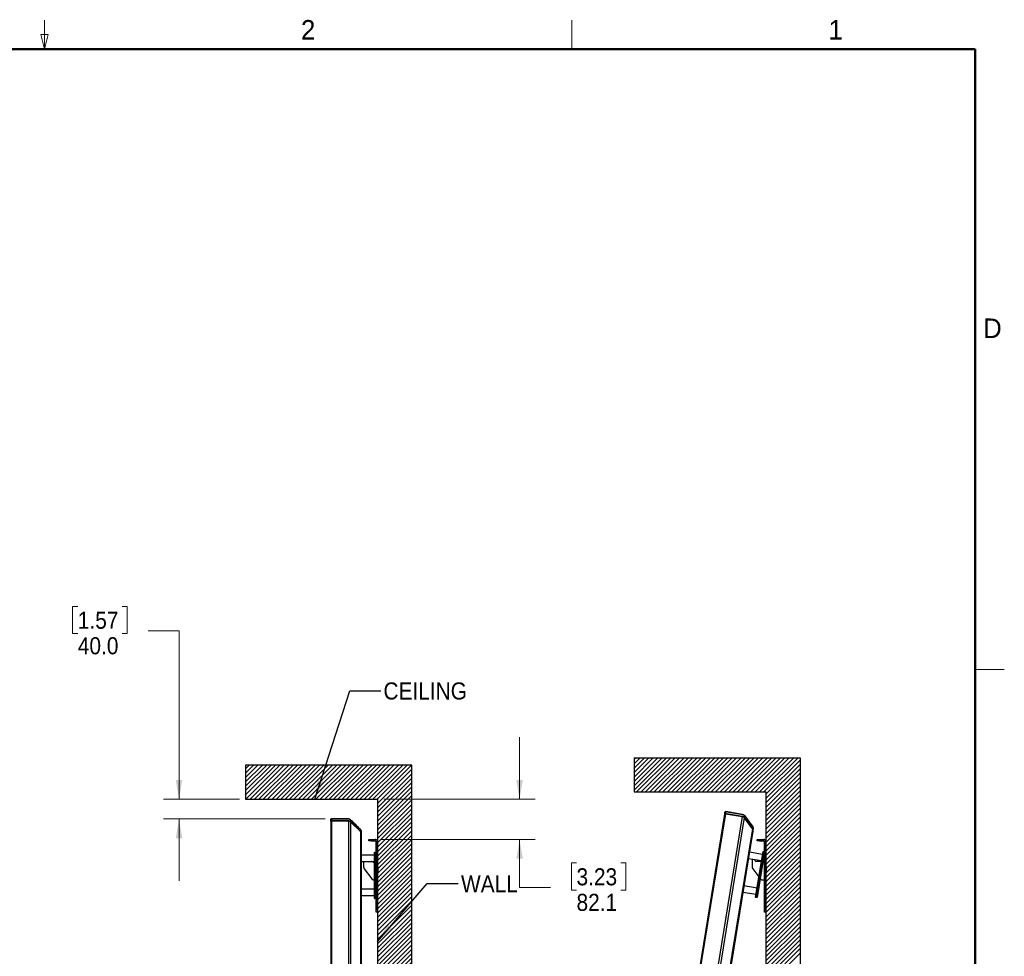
# Paper-space layout 'Sheet2' of a CAD drawing. Header units: millimetres. Extents: x 0 to 844, y -2 to 552.
# Tile 27 of 27: x 643 to 844, y 360 to 552. Entities that reach past the tile are written whole.
import ezdxf

# ---------------------------------------------------------------- set-up
doc = ezdxf.new("R2010")
doc.units = ezdxf.units.MM
doc.styles.add('SLDTEXTSTYLE0', font='GOTHIC.TTF', dxfattribs={"width": 0.913})
doc.styles.add('SLDTEXTSTYLE2', font='ARIAL.TTF', dxfattribs={"width": 0.948})
doc.styles.get("Standard").update_dxf_attribs({"font": 'GOTHIC.TTF'})
doc.dimstyles.new('SLDDIMSTYLE10', dxfattribs={"dimtxt": 3.5, "dimasz": 3.9624, "dimexe": 0, "dimexo": 0.0625, "dimgap": 0.875, "dimtad": 0, "dimtih": 1, "dimtoh": 1, "dimdec": 1, "dimlfac": 10, "dimrnd": 1e-09, "dimzin": 4, "dimdsep": 46, "dimtxsty": 'SLDTEXTSTYLE0', "dimsah": 1, "dimcen": 0.09, "dimadec": 0, "dimazin": 1, "dimtfac": 1, "dimtdec": 1, "dimtmove": 0, "dimatfit": 0, "dimfxl": 1, "dimfrac": 2, "dimtolj": 1, "dimtzin": 12, "dimarcsym": 0})
doc.dimstyles.new('SLDDIMSTYLE4', dxfattribs={"dimtxt": 3.5, "dimasz": 3.9624, "dimexe": 0, "dimexo": 0.0625, "dimgap": 0.875, "dimtad": 0, "dimtih": 1, "dimtoh": 1, "dimdec": 1, "dimlfac": 10, "dimrnd": 1e-09, "dimzin": 12, "dimdsep": 46, "dimtxsty": 'SLDTEXTSTYLE0', "dimsah": 1, "dimcen": 0.09, "dimadec": 0, "dimazin": 3, "dimtfac": 1, "dimtdec": 1, "dimtmove": 0, "dimatfit": 0, "dimfxl": 1, "dimfrac": 2, "dimtolj": 1, "dimtzin": 12, "dimarcsym": 0})
doc.dimstyles.new('SLDDIMSTYLE6', dxfattribs={"dimtxt": 0.18, "dimasz": 3.9624, "dimexe": 0, "dimexo": 0.0625, "dimgap": 0, "dimtad": 0, "dimtih": 1, "dimtoh": 1, "dimdec": 0, "dimrnd": 1e-09, "dimzin": 0, "dimdsep": 46, "dimtxsty": 'STANDARD', "dimsah": 1, "dimcen": 0.09, "dimadec": 0, "dimazin": 0, "dimtfac": 3.9624, "dimtdec": 0, "dimtofl": 0, "dimtmove": 0, "dimatfit": 3, "dimfxl": 1, "dimfrac": 2, "dimtolj": 1, "dimtzin": 0, "dimarcsym": 0})
doc.dimstyles.new('SLDDIMSTYLE8', dxfattribs={"dimtxt": 3.5, "dimasz": 3.9624, "dimexe": 0, "dimexo": 0.0625, "dimgap": 0.875, "dimtad": 0, "dimtih": 1, "dimtoh": 1, "dimdec": 4, "dimlfac": 10, "dimzin": 12, "dimdsep": 46, "dimtxsty": 'SLDTEXTSTYLE0', "dimsah": 1, "dimcen": 0.09, "dimadec": 0, "dimazin": 3, "dimtfac": 1, "dimtdec": 0, "dimtofl": 0, "dimtmove": 0, "dimatfit": 3, "dimfxl": 1, "dimfrac": 2, "dimtolj": 1, "dimtzin": 12, "dimarcsym": 0})

# ---------------------------------------------------------------- blocks, each defined once
blk = doc.blocks.new('_D_42')
at = {"color": 7, "linetype": 'Continuous', "lineweight": 0}
for p, q in [((654.5, 432.04), (653.44, 432.04)), ((653.44, 432.04), (653.44, 426.48)), ((663.55, 432.04), (664.62, 432.04)), ((664.62, 432.04), (664.62, 426.48)), ((653.44, 426.48), (654.5, 426.48)), ((664.62, 426.48), (663.55, 426.48)), ((668.87, 427), (675.22, 427)), ((675.22, 427), (675.22, 392.53)), ((687.59, 392.53), (672.04, 392.53)), ((705.15, 388.53), (672.04, 388.53)), ((675.22, 388.53), (675.22, 375.83))]:
    blk.add_line(p, q, dxfattribs=at)
at = {"color": 7, "linetype": 'Continuous', "lineweight": 18}
for points in [[(675.22, 392.53), (675.88, 396.49), (674.56, 396.49)], [(675.22, 388.53), (674.56, 384.57), (675.88, 384.57)]]:
    blk.add_solid(points, dxfattribs=at)
at = {"color": 7, "linetype": 'Continuous', "lineweight": 18, "char_height": 3.5, "attachment_point": 1, "style": 'SLDTEXTSTYLE0'}
for s, insert in [('1.57', (654.5, 430.95)), ('40.0', (654.5, 425.72))]:
    blk.add_mtext(s, dxfattribs=dict(at, insert=insert))
blk = doc.blocks.new('_D_43')
at = {"color": 7, "linetype": 'Continuous', "lineweight": 0}
for p, q in [((744.95, 392.53), (744.95, 405.23)), ((717.13, 392.53), (748.12, 392.53)), ((716.68, 384.32), (748.12, 384.32)), ((744.95, 374.46), (744.95, 384.32)), ((756.61, 379.5), (755.55, 379.5)), ((755.55, 379.5), (755.55, 373.94)), ((765.67, 379.5), (766.73, 379.5)), ((766.73, 379.5), (766.73, 373.94)), ((751.3, 374.46), (744.95, 374.46)), ((755.55, 373.94), (756.61, 373.94)), ((766.73, 373.94), (765.67, 373.94))]:
    blk.add_line(p, q, dxfattribs=at)
at = {"color": 7, "linetype": 'Continuous', "lineweight": 18}
for points in [[(744.95, 392.53), (745.61, 396.49), (744.29, 396.49)], [(744.95, 384.32), (744.29, 380.36), (745.61, 380.36)]]:
    blk.add_solid(points, dxfattribs=at)
at = {"color": 7, "linetype": 'Continuous', "lineweight": 18, "char_height": 3.5, "attachment_point": 1, "style": 'SLDTEXTSTYLE0'}
for s, insert in [('3.23', (756.61, 378.41)), ('82.1', (756.61, 373.18))]:
    blk.add_mtext(s, dxfattribs=dict(at, insert=insert))
blk = doc.blocks.new('SW_HATCH_0')
at = {"color": 0, "linetype": 'Continuous', "lineweight": 25}
for p, q in [((0, 0), (-0.34, -0.34)), ((0.9, 0), (-0.34, -1.24)), ((1.8, 0), (-0.34, -2.14)), ((2.69, 0), (-0.34, -3.04)), ((3.59, 0), (-0.34, -3.94)), ((4.49, 0), (-0.34, -4.83)), ((5.39, 0), (-0.34, -5.73)), ((6.29, 0), (-0.34, -6.63)), ((7.18, 0), (0.18, -7)), ((8.08, 0), (1.08, -7)), ((8.98, 0), (1.98, -7)), ((9.88, 0), (2.88, -7)), ((10.78, 0), (3.78, -7)), ((11.67, 0), (4.67, -7)), ((12.57, 0), (5.57, -7)), ((13.47, 0), (6.47, -7)), ((14.37, 0), (7.37, -7)), ((15.27, 0), (8.27, -7)), ((16.16, 0), (9.16, -7)), ((17.06, 0), (10.06, -7)), ((17.96, 0), (10.96, -7)), ((18.86, 0), (11.86, -7)), ((19.76, 0), (12.76, -7)), ((20.65, 0), (13.65, -7)), ((21.55, 0), (14.55, -7)), ((22.45, 0), (15.45, -7)), ((23.35, 0), (16.35, -7)), ((24.25, 0), (17.25, -7)), ((25.14, 0), (18.14, -7)), ((26.04, 0), (19.04, -7)), ((26.94, 0), (19.94, -7)), ((27.84, 0), (20.84, -7)), ((28.74, 0), (21.74, -7)), ((29.63, 0), (22.63, -7)), ((30.53, 0), (23.53, -7)), ((31.43, 0), (24.43, -7)), ((32.33, 0), (25.33, -7)), ((33.23, 0), (26.23, -7)), ((33.66, -0.47), (26.66, -7.47)), ((33.66, -1.37), (26.66, -8.37)), ((33.66, -2.26), (26.66, -9.26)), ((33.66, -3.16), (26.66, -10.16)), ((33.66, -4.06), (26.66, -11.06)), ((33.66, -4.96), (26.66, -11.96)), ((33.66, -5.86), (26.66, -12.86)), ((33.66, -6.75), (26.66, -13.75)), ((33.66, -7.65), (26.66, -14.65)), ((33.66, -8.55), (26.66, -15.55)), ((33.66, -9.45), (26.66, -16.45)), ((33.66, -10.35), (26.66, -17.35)), ((33.66, -11.24), (26.66, -18.24)), ((33.66, -12.14), (26.66, -19.14)), ((33.66, -13.04), (26.66, -20.04)), ((33.66, -13.94), (26.66, -20.94)), ((33.66, -14.84), (26.66, -21.84)), ((33.66, -15.73), (26.66, -22.73)), ((33.66, -16.63), (26.66, -23.63)), ((33.66, -17.53), (26.66, -24.53)), ((33.66, -18.43), (26.66, -25.43)), ((33.66, -19.33), (26.66, -26.33)), ((33.66, -20.22), (26.66, -27.22)), ((33.66, -21.12), (26.66, -28.12)), ((33.66, -22.02), (26.66, -29.02)), ((33.66, -22.92), (26.66, -29.92)), ((33.66, -23.82), (26.66, -30.82)), ((33.66, -24.71), (26.66, -31.71)), ((33.66, -25.61), (26.66, -32.61)), ((33.66, -26.51), (26.66, -33.51)), ((33.66, -27.41), (26.66, -34.41)), ((33.66, -28.31), (26.66, -35.31)), ((33.66, -29.21), (26.66, -36.21)), ((33.66, -30.1), (26.66, -37.1)), ((33.66, -31), (26.66, -38)), ((33.66, -31.9), (26.66, -38.9)), ((33.66, -32.8), (26.66, -39.8)), ((33.66, -33.7), (26.66, -40.7)), ((33.66, -34.59), (26.66, -41.59)), ((33.66, -35.49), (26.66, -42.49)), ((33.66, -36.39), (26.66, -43.39)), ((33.66, -37.29), (26.66, -44.29)), ((33.66, -38.19), (26.66, -45.19)), ((33.66, -39.08), (26.66, -46.08)), ((33.66, -39.98), (26.66, -46.98))]:
    blk.add_line(p, q, dxfattribs=at)
blk = doc.blocks.new('_D_46')
at = {"color": 7, "linetype": 'Continuous', "lineweight": 0}
for p, q in [((750.6, 166.19), (743.37, 121.8)), ((795.4, 144.76), (795.4, 117.59))]:
    blk.add_line(p, q, dxfattribs=at)
at = {"color": 7, "linetype": 'Continuous', "lineweight": 18}
for start, end in [(260.755, 264.9034), (265.7017, 270)]:
    blk.add_arc((795.4, 441.44), 320.68, start, end, dxfattribs=at)
for points in [[(743.88, 124.93), (747.69, 123.66), (747.9, 124.97)], [(795.4, 120.76), (791.44, 121.45), (791.43, 120.13)]]:
    blk.add_solid(points, dxfattribs=at)
at = {"color": 7, "linetype": 'Continuous', "lineweight": 18, "insert": (766.91, 123.53), "char_height": 3.5, "attachment_point": 1, "style": 'SLDTEXTSTYLE0'}
blk.add_mtext('9°', dxfattribs=at)

psp = doc.layouts.new('Sheet2')

# ---------------------------------------------------------------- hatches: boundary and pattern name
at = {"linetype": 'Continuous'}
h = psp.add_hatch(dxfattribs=at)
h.set_pattern_fill('ANSI31', scale=0.2, style=0)
h.paths.add_polyline_path([(722.862618, 144.531757), (722.862618, 399.531757), (688.862618, 399.531757), (688.862618, 392.531757), (715.862618, 392.531757), (715.862618, 144.531757)], flags=0)

# ---------------------------------------------------------------- linework, layer by layer
at = {"color": 7, "linetype": 'Continuous', "lineweight": 18}
for p, q in [((647.7, 546.1), (647.7, 552.1)), ((755.65, 546.1), (755.65, 552.1)), ((647.7, 546.1), (646.95, 549.1)), ((646.95, 549.1), (648.45, 549.1)), ((647.7, 546.1), (648.45, 549.1)), ((838.2, 419.1), (844.2, 419.1))]:
    psp.add_line(p, q, dxfattribs=at)
at = {"color": 7, "linetype": 'Continuous', "lineweight": 50}
for p, q in [((25.4, 546.1), (838.2, 546.1)), ((838.2, 546.1), (838.2, 12.7))]:
    psp.add_line(p, q, dxfattribs=at)
at = {"color": 7, "linetype": 'Continuous', "lineweight": 25}
for p, q in [((688.862618, 399.531757), (688.862618, 392.531757)), ((722.862618, 399.531757), (688.862618, 399.531757)), ((722.862618, 144.531757), (722.862618, 399.531757)), ((768.401024, 401.031974), (802.401024, 401.031974)), ((768.401024, 401.031974), (768.401024, 394.031974)), ((802.401024, 401.031974), (802.401024, 146.031974)), ((768.401024, 394.031974), (795.401024, 394.031974)), ((795.401024, 394.031974), (795.401024, 146.031974)), ((688.862618, 392.531757), (715.862618, 392.531757)), ((715.862618, 392.531757), (715.862618, 144.531757)), ((786.940464, 389.46298), (750.80217, 167.44341)), ((787.112614, 389.586933), (750.926123, 167.27126)), ((786.952454, 389.519042), (786.94811, 389.495952)), ((787.007872, 389.863109), (786.991018, 389.773562)), ((787.012202, 389.886112), (787.007872, 389.863109)), ((787.112614, 389.586933), (790.534554, 389.029941)), ((787.124347, 389.637673), (787.133024, 389.636249)), ((787.133024, 389.636249), (787.124954, 389.586671)), ((787.124954, 389.586671), (787.133614, 389.636153)), ((787.124954, 389.586671), (790.534831, 389.031643)), ((787.133024, 389.636249), (787.133614, 389.636153)), ((790.601912, 389.443759), (787.179972, 390.000751)), ((787.183964, 390.003934), (787.193232, 390.002427)), ((791.015212, 389.188051), (792.681163, 386.874325)), ((706.273418, 388.364471), (706.27117, 388.27338)), ((706.27117, 387.95871), (706.27117, 163.017238)), ((706.273996, 388.387871), (706.273418, 388.364471)), ((706.273996, 388.01597), (706.273418, 387.992482)), ((709.888144, 388.527974), (706.42117, 388.527974)), ((706.42117, 388.10871), (706.42117, 162.867238)), ((706.42117, 388.10871), (709.888144, 388.10871)), ((706.424598, 388.160676), (706.433392, 388.160664)), ((706.424599, 388.531757), (706.433989, 388.531759)), ((706.433392, 388.160664), (706.433989, 388.160665)), ((706.433392, 388.110434), (706.433989, 388.160665)), ((706.433392, 388.160664), (706.433392, 388.110434)), ((706.433392, 388.110434), (709.888144, 388.110434)), ((709.886944, 388.1609), (709.888144, 388.110434)), ((709.888144, 388.10871), (709.888144, 162.867238)), ((710.337157, 388.341987), (712.353182, 386.325961)), ((710.337157, 387.922723), (710.337157, 163.053225)), ((712.353182, 385.906697), (710.337157, 387.922723)), ((790.534554, 389.029941), (754.348063, 166.714268)), ((790.947854, 388.774233), (754.821123, 166.825702)), ((790.541754, 389.081647), (790.534831, 389.031643)), ((792.613805, 386.460507), (790.947854, 388.774233)), ((712.353182, 385.906697), (712.353182, 165.069251)), ((712.53917, 385.500029), (712.53917, 385.876948)), ((712.53917, 385.48282), (712.53917, 385.49789)), ((712.53917, 385.457684), (712.53917, 385.48282)), ((712.53917, 385.457684), (712.53917, 165.518263)), ((792.613805, 386.460507), (757.134849, 168.491653)), ((792.72524, 385.987447), (757.390557, 168.904953)), ((792.72524, 385.987447), (792.729278, 386.012256)), ((792.729278, 386.012256), (792.731699, 386.027131)), ((792.732043, 386.029242), (792.792597, 386.401265)), ((714.062618, 384.02019), (714.062618, 384.323974)), ((714.062618, 384.323974), (714.562618, 384.323974)), ((714.562618, 384.02019), (714.062618, 384.02019)), ((714.562618, 384.323974), (714.562618, 384.02019)), ((714.562618, 384.323974), (715.406434, 384.323974)), ((714.562618, 384.02019), (715.406434, 384.02019)), ((715.406434, 384.02019), (715.406434, 384.323974)), ((715.558834, 383.86779), (715.862618, 383.86779)), ((715.558834, 369.91519), (715.558834, 383.86779)), ((715.862618, 369.91519), (715.862618, 383.86779)), ((793.601024, 384.02019), (793.601024, 384.323974)), ((793.601024, 384.323974), (794.101024, 384.323974)), ((794.101024, 384.02019), (793.601024, 384.02019)), ((794.101024, 384.323974), (794.101024, 384.02019)), ((794.101024, 384.323974), (794.94484, 384.323974)), ((794.101024, 384.02019), (794.94484, 384.02019)), ((794.94484, 384.02019), (794.94484, 384.323974)), ((795.09724, 383.86779), (795.401024, 383.86779)), ((795.09724, 369.91519), (795.09724, 383.86779)), ((795.401024, 369.91519), (795.401024, 383.86779)), ((715.25505, 381.085474), (712.53917, 381.085474)), ((715.25505, 381.670474), (715.30505, 381.720474)), ((715.25505, 380.450474), (715.25505, 381.670474)), ((715.30505, 381.720474), (715.30505, 380.450474)), ((715.30505, 381.720474), (715.508834, 381.720474)), ((715.508834, 380.450474), (715.508834, 381.720474)), ((715.508834, 381.720474), (715.558834, 381.670474)), ((794.703418, 381.235706), (792.022816, 381.67203)), ((794.601401, 380.608955), (794.797402, 381.813107)), ((794.854785, 381.854425), (794.650751, 380.600922)), ((794.797402, 381.813107), (794.854785, 381.854425)), ((794.851888, 380.568183), (795.055922, 381.821686)), ((794.854785, 381.854425), (795.055922, 381.821686)), ((795.09724, 381.764302), (794.901239, 380.56015)), ((795.055922, 381.821686), (795.09724, 381.764302)), ((712.53917, 379.815474), (715.25505, 379.815474)), ((713.018834, 379.815474), (713.018834, 378.709777)), ((715.204496, 379.519242), (714.728246, 379.794205)), ((715.25505, 380.450474), (715.30505, 380.450474)), ((715.25505, 373.465474), (715.25505, 380.450474)), ((715.30505, 380.450474), (715.30505, 373.465474)), ((715.508834, 380.450474), (715.30505, 380.450474)), ((715.508834, 380.450474), (715.558834, 380.450474)), ((715.508834, 373.465474), (715.508834, 380.450474)), ((791.818782, 380.418527), (794.499384, 379.982203)), ((792.55724, 380.298327), (792.55724, 378.709777)), ((793.175123, 379.954877), (793.144693, 380.202707)), ((794.187277, 379.815474), (793.33269, 379.815474)), ((793.479216, 373.714687), (794.601401, 380.608955)), ((794.650751, 380.600922), (793.528566, 373.706654)), ((793.729703, 373.673915), (794.851888, 380.568183)), ((794.901239, 380.56015), (793.779054, 373.665882)), ((794.45142, 379.687529), (794.266652, 379.794205)), ((794.601401, 380.608955), (794.650751, 380.600922)), ((794.851888, 380.568183), (794.650751, 380.600922)), ((794.742902, 379.519242), (794.732762, 379.525096)), ((795.09724, 379.497974), (794.822277, 379.497974)), ((794.851888, 380.568183), (794.901239, 380.56015)), ((713.149563, 378.323855), (714.733213, 376.254552)), ((715.922618, 378.792974), (715.862618, 378.792974)), ((715.862618, 377.662974), (715.922618, 377.662974)), ((715.922618, 378.792974), (715.922618, 377.662974)), ((792.687969, 378.323855), (793.9591, 376.66291)), ((795.461024, 378.792974), (795.401024, 378.792974)), ((795.401024, 377.662974), (795.461024, 377.662974)), ((795.461024, 378.792974), (795.461024, 377.662974)), ((715.237484, 376.005474), (715.25505, 376.005474)), ((794.212902, 376.331275), (794.271619, 376.254552)), ((794.77589, 376.005474), (795.09724, 376.005474)), ((715.25505, 374.100474), (712.53917, 374.100474)), ((715.25505, 372.245474), (715.25505, 373.465474)), ((715.25505, 373.465474), (715.30505, 373.465474)), ((715.30505, 373.465474), (715.30505, 372.195474)), ((715.30505, 373.465474), (715.508834, 373.465474)), ((715.508834, 373.465474), (715.558834, 373.465474)), ((715.508834, 372.195474), (715.508834, 373.465474)), ((790.696597, 373.524259), (793.377199, 373.087935)), ((793.581232, 374.341439), (790.900631, 374.777762)), ((793.283215, 372.510534), (793.479216, 373.714687)), ((793.528566, 373.706654), (793.324532, 372.453151)), ((793.479216, 373.714687), (793.528566, 373.706654)), ((793.525669, 372.420412), (793.729703, 373.673915)), ((793.528566, 373.706654), (793.729703, 373.673915)), ((793.779054, 373.665882), (793.583053, 372.46173)), ((793.729703, 373.673915), (793.779054, 373.665882)), ((712.53917, 372.830474), (715.25505, 372.830474)), ((715.25505, 372.245474), (715.30505, 372.195474)), ((715.508834, 372.195474), (715.30505, 372.195474)), ((715.508834, 372.195474), (715.558834, 372.245474)), ((793.283215, 372.510534), (793.324532, 372.453151)), ((793.525669, 372.420412), (793.324532, 372.453151)), ((793.525669, 372.420412), (793.583053, 372.46173)), ((715.558834, 369.91519), (715.862618, 369.91519)), ((715.558834, 369.41519), (715.558834, 369.91519)), ((715.862618, 369.41519), (715.558834, 369.41519)), ((715.862618, 369.91519), (715.862618, 369.41519)), ((795.09724, 369.91519), (795.401024, 369.91519)), ((795.09724, 369.41519), (795.09724, 369.91519)), ((795.401024, 369.41519), (795.09724, 369.41519)), ((795.401024, 369.91519), (795.401024, 369.41519)), ((788.680023, 360.872842), (788.681196, 360.873426)), ((788.638716, 360.612442), (788.637789, 360.613368)), ((788.65328, 360.708542), (788.668954, 360.704271)), ((788.680751, 360.776748), (788.664532, 360.777668))]:
    psp.add_line(p, q, dxfattribs=at)
at = {"color": 8, "linetype": 'Continuous', "lineweight": 25}
for p, q in [((786.94811, 389.495952), (786.949675, 389.495654)), ((787.124954, 389.586671), (787.124677, 389.584969)), ((790.60137, 389.447903), (790.600828, 389.443935)), ((791.034526, 389.166237), (791.031558, 389.165349)), ((706.273418, 387.992482), (706.275011, 387.992439)), ((706.433392, 388.110434), (706.433392, 388.10871)), ((709.886944, 388.531977), (709.887047, 388.527974)), ((709.888144, 388.110434), (709.888144, 388.10871)), ((710.359725, 387.951705), (710.326346, 387.933279)), ((710.359725, 388.323559), (710.356938, 388.322206)), ((790.534831, 389.031643), (790.534554, 389.029941)), ((790.974785, 388.799213), (790.93888, 388.786389))]:
    psp.add_line(p, q, dxfattribs=at)
at = {"color": 7, "linetype": 'Continuous', "lineweight": 25, "flags": 128}
for points in [[(787.133614, 389.636153), (787.721824, 389.540423), (788.940349, 389.342155), (789.751873, 389.210135), (790.541754, 389.081647)], [(787.193232, 390.002427), (787.781441, 389.90669), (788.99996, 389.708383), (789.811478, 389.576325), (790.601355, 389.447793)], [(787.193233, 390.002427), (787.781443, 389.906696), (788.999967, 389.708422), (789.81149, 389.576397), (790.60137, 389.447903)], [(706.433989, 388.531759), (707.029938, 388.531771), (708.264488, 388.531837), (709.08668, 388.531903), (709.886944, 388.531977)], [(706.433989, 388.531759), (707.029938, 388.531765), (708.264488, 388.531797), (709.08668, 388.53183), (709.886947, 388.531866)], [(706.433989, 388.160665), (707.029938, 388.160678), (708.264488, 388.160749), (709.08668, 388.16082), (709.886944, 388.1609)]]:
    psp.add_lwpolyline(points, dxfattribs=at)
at = {"color": 7, "linetype": 'Continuous', "lineweight": 25}
for centre, radius, start, end in [((787.088516, 389.438881), 0.15, 80.755, 170.755), ((787.155873, 389.852699), 0.15, 80.755, 170.755), ((790.499895, 388.817007), 0.635, 35.755, 80.755), ((706.42117, 388.377974), 0.15, 90, 180), ((706.42117, 387.95871), 0.15, 90, 180), ((709.888144, 387.892974), 0.635, 45, 90), ((709.888144, 387.47371), 0.635, 45, 90), ((790.432537, 388.403189), 0.635, 35.755, 80.755), ((711.90417, 385.457684), 0.635, 360, 45), ((792.098488, 386.089464), 0.635, 350.755, 35.755), ((715.406434, 383.86779), 0.456184, 0, 90), ((715.406434, 383.86779), 0.1524, 0, 90), ((794.94484, 383.86779), 0.456184, 0, 90), ((794.94484, 383.86779), 0.1524, 0, 90), ((714.648871, 379.656724), 0.15875, 60, 90), ((715.283871, 379.656724), 0.15875, 240, 259.5399911), ((793.33269, 379.974224), 0.15875, 187, 270), ((794.187277, 379.656724), 0.15875, 60, 90), ((794.822277, 379.656724), 0.15875, 240, 270), ((713.653834, 378.709777), 0.635, 180, 217.42705136), ((793.19224, 378.709777), 0.635, 180, 217.42705136), ((715.237484, 376.640474), 0.635, 217.42705136, 270), ((794.77589, 376.640474), 0.635, 217.42705136, 270), ((788.184015, 360.820403), 0.5, 6.08739167, 19.35583484), ((788.18044, 360.82101), 0.502265, 354.94428386, 5.92329194), ((788.184015, 360.820403), 0.5, 322.15416516, 335.42260833), ((788.180433, 360.820962), 0.502265, 335.58670806, 346.56571614), ((788.090541, 360.835618), 0.576909, 347.27508389, 354.23491611)]:
    psp.add_arc(centre, radius, start, end, dxfattribs=at)
for points, knots in [([(786.991018, 389.773562), (786.989926, 389.766851), (786.988022, 389.755156), (786.982156, 389.719116), (786.975373, 389.677447), (786.967074, 389.626457), (786.957488, 389.567566), (786.94857, 389.512778), (786.942612, 389.476173), (786.940464, 389.46298)], [0, 0, 0, 0, 0.1949912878, 0.3398354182, 0.4846740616, 0.6292878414, 0.7738953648, 0.9185095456, 1, 1, 1, 1]), ([(786.952454, 389.519042), (786.956284, 389.541996), (786.965997, 389.600204), (786.981206, 389.690124), (786.992622, 389.759495), (787.00157, 389.814248), (787.008939, 389.85977), (787.013667, 389.89121), (787.012744, 389.888), (787.012202, 389.886112)], [0, 0, 0, 0, 0.1125725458, 0.2854777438, 0.4329598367, 0.4861970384, 0.6359838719, 0.7860176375, 1, 1, 1, 1]), ([(786.952454, 389.519042), (786.959736, 389.541506), (786.9716, 389.578106), (787.011832, 389.61653), (787.054121, 389.636158), (787.093214, 389.64151), (787.116784, 389.638605), (787.124347, 389.637673)], [0, 0, 0, 0, 0.3519541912, 0.5734214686, 0.7453643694, 0.918294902, 1, 1, 1, 1]), ([(787.012202, 389.886112), (787.015128, 389.897287), (787.023497, 389.929247), (787.052228, 389.968518), (787.097722, 389.996795), (787.141055, 390.00784), (787.170875, 390.005125), (787.183964, 390.003934)], [0, 0, 0, 0, 0.1756604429, 0.5023724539, 0.6804911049, 0.8597586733, 1, 1, 1, 1]), ([(787.183964, 390.003934), (787.183922, 390.003627), (787.183077, 389.997424), (787.17836, 389.967186), (787.16719, 389.898241), (787.153468, 389.81417), (787.140276, 389.733759), (787.128489, 389.662658), (787.124347, 389.637673)], [0, 0, 0, 0, 0.0133994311, 0.2704249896, 0.5224121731, 0.6112025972, 0.8633753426, 1, 1, 1, 1]), ([(790.601355, 389.447793), (790.651875, 389.435854), (790.753172, 389.411915), (790.900854, 389.323782), (790.985694, 389.23501), (791.027856, 389.175482), (791.034426, 389.166207)], [0, 0, 0, 0, 0.267087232, 0.5355278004, 0.9276246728, 1, 1, 1, 1]), ([(790.60137, 389.447903), (790.64571, 389.440277), (790.694473, 389.43189), (790.734865, 389.410234), (790.738529, 389.40827)], [0, 0, 0, 0, 0.90929229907, 1, 1, 1, 1]), ([(791.034426, 389.166207), (791.123494, 389.042515), (791.408906, 388.646152), (791.792546, 388.113471), (792.177346, 387.578878), (792.447804, 387.203831), (792.619006, 386.964813), (792.700197, 386.851461)], [0, 0, 0, 0, 0.1603263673, 0.5137542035, 0.6904681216, 0.853206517, 1, 1, 1, 1]), ([(791.034526, 389.166237), (791.120624, 389.04668), (791.403082, 388.654457), (791.783773, 388.125917), (792.170103, 387.589238), (792.443553, 387.210061), (792.617725, 386.966908), (792.700383, 386.851512)], [0, 0, 0, 0, 0.1549686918, 0.5083961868, 0.6851099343, 0.8505602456, 1, 1, 1, 1]), ([(706.27117, 388.27338), (706.27117, 388.266581), (706.27117, 388.254731), (706.27117, 388.218217), (706.27117, 388.175999), (706.27117, 388.124338), (706.27117, 388.064672), (706.27117, 388.009163), (706.27117, 387.972076), (706.27117, 387.95871)], [0, 0, 0, 0, 0.1949912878, 0.3398354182, 0.4846740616, 0.6292878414, 0.7738953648, 0.9185095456, 1, 1, 1, 1]), ([(706.273996, 388.387871), (706.275089, 388.399371), (706.278215, 388.43226), (706.300263, 388.475637), (706.340624, 388.510856), (706.38162, 388.528718), (706.411489, 388.53083), (706.424599, 388.531757)], [0, 0, 0, 0, 0.1756604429, 0.5023724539, 0.6804911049, 0.8597586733, 1, 1, 1, 1]), ([(706.273996, 388.01597), (706.274089, 388.039241), (706.274325, 388.098254), (706.27489, 388.189449), (706.275012, 388.259753), (706.275048, 388.315232), (706.275008, 388.361347), (706.274623, 388.393138), (706.274228, 388.389821), (706.273996, 388.387871)], [0, 0, 0, 0, 0.1125725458, 0.2854777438, 0.4329598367, 0.4861970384, 0.6359838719, 0.7860176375, 1, 1, 1, 1]), ([(706.273996, 388.01597), (706.277575, 388.039312), (706.283405, 388.077343), (706.316941, 388.121731), (706.355528, 388.147898), (706.393253, 388.159461), (706.416984, 388.160381), (706.424598, 388.160676)], [0, 0, 0, 0, 0.3519541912, 0.5734214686, 0.7453643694, 0.918294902, 1, 1, 1, 1]), ([(706.424599, 388.531757), (706.424607, 388.531447), (706.424769, 388.525189), (706.424971, 388.494586), (706.425022, 388.424742), (706.424986, 388.339558), (706.424883, 388.258073), (706.424672, 388.186002), (706.424598, 388.160676)], [0, 0, 0, 0, 0.0133994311, 0.2704249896, 0.5224121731, 0.6112025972, 0.8633753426, 1, 1, 1, 1]), ([(709.886944, 388.1609), (709.930841, 388.158264), (710.026554, 388.152516), (710.180281, 388.097841), (710.289481, 388.023039), (710.345422, 387.96623), (710.359725, 387.951705)], [0, 0, 0, 0, 0.2264469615, 0.4937402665, 0.8705623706, 1, 1, 1, 1]), ([(709.886947, 388.531866), (709.938729, 388.528199), (710.042556, 388.520844), (710.202478, 388.457582), (710.300478, 388.383593), (710.351656, 388.331613), (710.359631, 388.323513)], [0, 0, 0, 0, 0.267087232, 0.5355278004, 0.9276246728, 1, 1, 1, 1]), ([(709.888144, 388.110434), (709.933347, 388.108154), (710.00907, 388.104336), (710.074306, 388.077574), (710.100599, 388.066788)], [0, 0, 0, 0, 0.5969433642, 1, 1, 1, 1]), ([(710.359631, 388.323513), (710.467414, 388.215737), (710.812797, 387.870377), (711.277032, 387.406249), (711.74272, 386.940421), (712.069918, 386.613696), (712.277295, 386.405288), (712.375643, 386.306452)], [0, 0, 0, 0, 0.1603263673, 0.5137542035, 0.6904681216, 0.853206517, 1, 1, 1, 1]), ([(710.359725, 388.323559), (710.463912, 388.219387), (710.805714, 387.877638), (711.266373, 387.417123), (711.733906, 386.949482), (712.064721, 386.619163), (712.275695, 386.407149), (712.375818, 386.306532)], [0, 0, 0, 0, 0.1549686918, 0.5083961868, 0.6851099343, 0.8505602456, 1, 1, 1, 1]), ([(710.359725, 387.951705), (710.463912, 387.847534), (710.805714, 387.505787), (711.266373, 387.045279), (711.733906, 386.577633), (712.064721, 386.247336), (712.275695, 386.035276), (712.375818, 385.934637)], [0, 0, 0, 0, 0.1549686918, 0.5083961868, 0.6851099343, 0.8505602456, 1, 1, 1, 1]), ([(790.534831, 389.031643), (790.57908, 389.022131), (790.653207, 389.006196), (790.713295, 388.969302), (790.737515, 388.954431)], [0, 0, 0, 0, 0.5969433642, 1, 1, 1, 1]), ([(790.541754, 389.081647), (790.584658, 389.071992), (790.678203, 389.050942), (790.821151, 388.97228), (790.916914, 388.880905), (790.963002, 388.815847), (790.974785, 388.799213)], [0, 0, 0, 0, 0.2264469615, 0.4937402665, 0.8705623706, 1, 1, 1, 1]), ([(790.974785, 388.799213), (791.060884, 388.679657), (791.343341, 388.287437), (791.724033, 387.758903), (792.110363, 387.222219), (792.383817, 386.843065), (792.557981, 386.599865), (792.640635, 386.484448)], [0, 0, 0, 0, 0.1549686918, 0.5083961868, 0.6851099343, 0.8505602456, 1, 1, 1, 1]), ([(712.375643, 386.306452), (712.40885, 386.263245), (712.472541, 386.180374), (712.528245, 386.033064), (712.535257, 385.931069), (712.53917, 385.874145)], [0, 0, 0, 0, 0.324949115, 0.623249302, 1, 1, 1, 1]), ([(712.375818, 385.934637), (712.416303, 385.879722), (712.486217, 385.78489), (712.53237, 385.634521), (712.536884, 385.543782), (712.53917, 385.497839)], [0, 0, 0, 0, 0.4044621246, 0.6984688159, 1, 1, 1, 1]), ([(712.53917, 385.496151), (712.53917, 385.508018), (712.53917, 385.547408), (712.53917, 385.639214), (712.53917, 385.757973), (712.53917, 385.838279), (712.53917, 385.867243), (712.53917, 385.872711), (712.53917, 385.874384)], [0, 0, 0, 0, 0.06279675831, 0.20842471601, 0.49926374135, 0.79010276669, 0.93578895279, 1, 1, 1, 1]), ([(792.640635, 386.484448), (792.671772, 386.423742), (792.725542, 386.31891), (792.746938, 386.163079), (792.736816, 386.072793), (792.731691, 386.02708)], [0, 0, 0, 0, 0.4044621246, 0.6984688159, 1, 1, 1, 1]), ([(792.700197, 386.851461), (792.726031, 386.80348), (792.775581, 386.711454), (792.806895, 386.557108), (792.79743, 386.455311), (792.792147, 386.398498)], [0, 0, 0, 0, 0.324949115, 0.623249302, 1, 1, 1, 1]), ([(792.731419, 386.025414), (792.733326, 386.037127), (792.739654, 386.076005), (792.754403, 386.166618), (792.773483, 386.283835), (792.786385, 386.363098), (792.791038, 386.391685), (792.791916, 386.397083), (792.792185, 386.398734)], [0, 0, 0, 0, 0.0627967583, 0.208424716, 0.4992637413, 0.7901027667, 0.9357889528, 1, 1, 1, 1])]:
    psp.add_open_spline(points, degree=3, knots=knots, dxfattribs=at)
at = {"color": 8, "linetype": 'Continuous', "lineweight": 25}
for points, knots in [([(712.342702, 385.917178), (712.347764, 385.919852), (712.358795, 385.925679), (712.369841, 385.931492), (712.375818, 385.934637)], [0, 0, 0, 0, 0.4588787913, 1, 1, 1, 1]), ([(792.605144, 386.472536), (792.61057, 386.474362), (792.622395, 386.478341), (792.634231, 386.482304), (792.640635, 386.484448)], [0, 0, 0, 0, 0.45887879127, 1, 1, 1, 1])]:
    psp.add_open_spline(points, degree=3, knots=knots, dxfattribs=at)

# ---------------------------------------------------------------- block references
at = {"color": 7, "linetype": 'Continuous', "lineweight": 25}
psp.add_blockref('SW_HATCH_0', (768.744263, 401.031974), dxfattribs=at)

# ---------------------------------------------------------------- texts
at = {"color": 7, "linetype": 'Continuous', "lineweight": 0}
for s, insert, char_height, attachment_point, style in [('2', (701.66821, 552.093381), 4, 2, 'SLDTEXTSTYLE2'), ('2', (701.66821, 552.093381), 4, 2, 'SLDTEXTSTYLE2'), ('1', (809.663739, 552.093891), 4, 2, 'SLDTEXTSTYLE2'), ('1', (809.663739, 552.093891), 4, 2, 'SLDTEXTSTYLE2'), ('D', (841.763504, 490.979878), 4, 2, 'SLDTEXTSTYLE2'), ('D', (841.763504, 490.979878), 4, 2, 'SLDTEXTSTYLE2'), ('CEILING', (717.075328, 416.464494), 3.5, 1, 'SLDTEXTSTYLE0'), ('WALL', (732.960609, 376.971874), 3.5, 1, 'SLDTEXTSTYLE0')]:
    psp.add_mtext(s, dxfattribs=dict(at, insert=insert, char_height=char_height, attachment_point=attachment_point, style=style))

# ---------------------------------------------------------------- dimensions: what is measured, and where the dimension line sits
at = {"color": 7, "linetype": 'Continuous', "lineweight": 18}
for base, p1, p2, dimstyle, picture, middle in [((675.219961, 392.531757), (706.424599, 388.531757), (688.862618, 392.531757), 'SLDDIMSTYLE10', '_D_42', (675.219961, 426.997974)), ((744.948294, 384.323974), (715.862618, 392.531757), (715.406434, 384.323974), 'SLDDIMSTYLE4', '_D_43', (744.948294, 374.458692))]:
    dim = psp.add_linear_dim(base=base, p1=p1, p2=p2, angle=90, dimstyle=dimstyle, dxfattribs=at)
    dim.commit()
    dim.dimension.update_dxf_attribs({"geometry": picture, "text_midpoint": middle, "dimtype": 160})
dim = psp.add_angular_dim_2l(base=(755.371619, 123.271773), line1=((750.80217, 167.44341), (786.940464, 389.46298)), line2=((795.401024, 146.031974), (795.401024, 394.031974)), dimstyle='SLDDIMSTYLE8', dxfattribs=at)
dim.commit()
dim.dimension.update_dxf_attribs({"geometry": '_D_46', "text_midpoint": (769.140006, 121.840674), "dimtype": 162})

# ---------------------------------------------------------------- leaders
at = {"color": 7, "linetype": 'Continuous', "lineweight": 0}
for points in [[(702.997398, 392.531757), (710.167544, 414.741228), (716.517544, 414.741228)], [(715.862618, 363.419929), (726.044737, 375.267544), (732.394737, 375.267544)]]:
    psp.add_leader(points, dimstyle='SLDDIMSTYLE6', dxfattribs=at)

doc.saveas('drawing.dxf')
